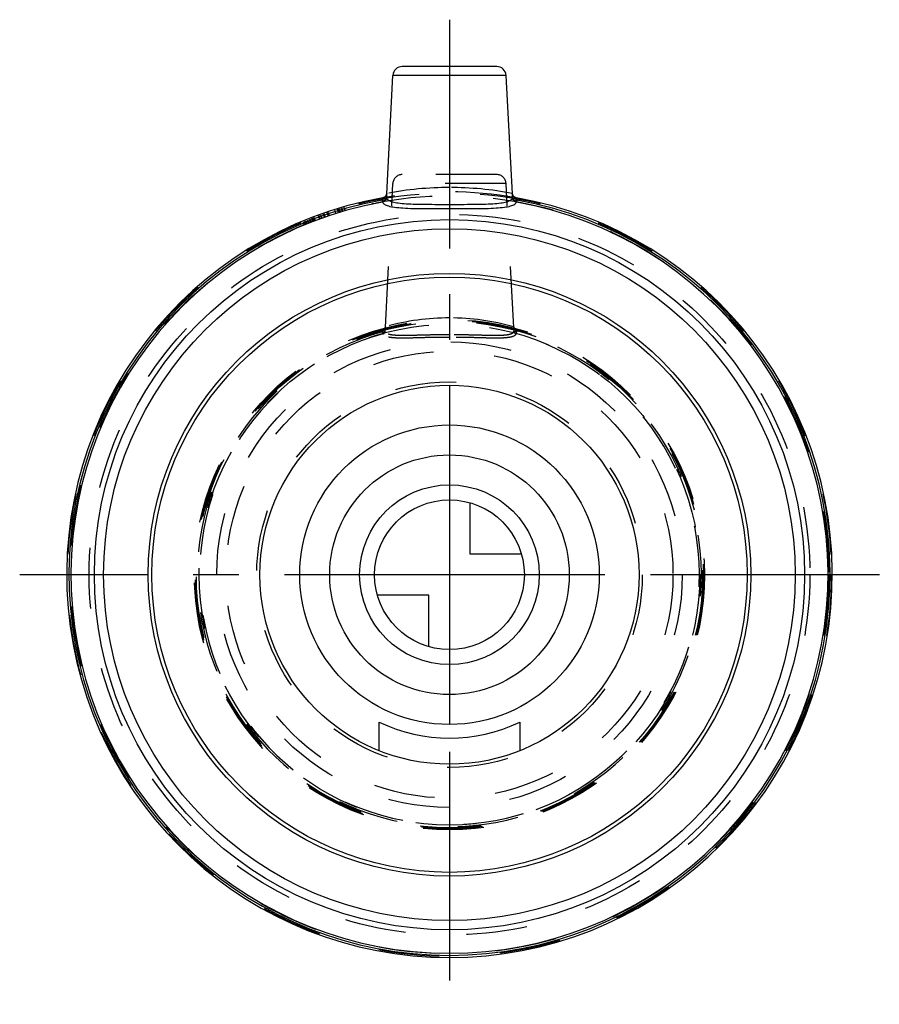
# Model space of a CAD drawing. Header units: millimetres. Extents: x 454 to 546, y 447 to 553.
import ezdxf

# ---------------------------------------------------------------- set-up
doc = ezdxf.new("R2010")
doc.units = ezdxf.units.MM
doc.header["$LTSCALE"] = 65.185185
doc.linetypes.add('CENTER', pattern=[0.6, 0.375, -0.075, 0.075, -0.075])
doc.linetypes.add('HIDDEN', pattern=[0.2, 0.1, -0.1])
for name, color, linetype in [('KOERPER', 7, 'CONTINUOUS'), ('KONST.EL_MIT_GEO', 7, 'CONTINUOUS'), ('KURVEN', 7, 'CONTINUOUS'), ('L1', 7, 'CONTINUOUS')]:
    doc.layers.add(name, color=color, linetype=linetype)

msp = doc.modelspace()

# ---------------------------------------------------------------- linework, layer by layer
at = {"layer": 'KOERPER', "color": 7, "linetype": 'Continuous'}
for p, q in [((493.28, 533.98), (493.94, 546.65)), ((506.71, 533.98), (506.04, 546.65))]:
    msp.add_line(p, q, dxfattribs=at)
at = {"layer": 'KOERPER', "color": 8, "linetype": 'HIDDEN'}
for p, q in [((493.14, 519.71), (493.94, 535.1)), ((506.85, 519.71), (506.04, 535.1))]:
    msp.add_line(p, q, dxfattribs=at)
msp.add_circle((499.99, 493.3), 27.15, dxfattribs=at)
at = {"layer": 'KONST.EL_MIT_GEO', "color": 7, "linetype": 'Continuous'}
for p, q in [((505.04, 547.6), (494.94, 547.6)), ((506.04, 546.65), (493.94, 546.65)), ((493.28, 533.99), (493.28, 533.99)), ((506.71, 533.99), (506.71, 533.99)), ((492.79, 533.33), (492.83, 533.11)), ((492.85, 533.12), (492.83, 533.11)), ((507.2, 533.33), (507.16, 533.11)), ((492.49, 474.49), (492.49, 477.54)), ((507.49, 477.54), (507.49, 474.49))]:
    msp.add_line(p, q, dxfattribs=at)
at = {"layer": 'KONST.EL_MIT_GEO', "color": 8, "linetype": 'HIDDEN'}
for p, q in [((505.04, 536.05), (494.94, 536.05)), ((506.04, 535.1), (493.94, 535.1)), ((493.28, 533.99), (493.28, 534)), ((493.28, 533.99), (493.28, 533.99)), ((506.71, 534), (506.71, 533.99)), ((488.25, 532.06), (488.16, 532.35)), ((488.33, 532.08), (488.24, 532.37)), ((488.36, 532.09), (488.28, 532.38)), ((488.53, 532.14), (488.45, 532.43)), ((488.54, 532.15), (488.46, 532.43)), ((488.59, 532.16), (488.51, 532.45)), ((488.83, 532.23), (488.75, 532.52)), ((485.21, 531.01), (485.1, 531.29)), ((485.23, 531.01), (485.12, 531.29)), ((485.38, 531.07), (485.27, 531.35)), ((485.45, 531.1), (485.34, 531.38)), ((485.46, 531.1), (485.36, 531.38)), ((485.59, 531.15), (485.48, 531.43)), ((485.63, 531.17), (485.52, 531.45)), ((486.1, 531.34), (486, 531.63)), ((486.14, 531.36), (486.04, 531.64)), ((486.18, 531.37), (486.07, 531.65)), ((486.35, 531.43), (486.25, 531.72)), ((486.6, 531.52), (486.5, 531.8)), ((486.68, 531.55), (486.58, 531.83)), ((486.72, 531.56), (486.62, 531.85)), ((487.03, 531.67), (486.93, 531.95)), ((487.13, 531.7), (487.03, 531.99)), ((487.14, 531.71), (487.05, 531.99)), ((487.83, 531.93), (487.74, 532.22)), ((488.12, 532.02), (488.03, 532.31)), ((488.13, 532.02), (488.04, 532.31)), ((484.36, 530.99), (484.48, 530.71)), ((484.59, 530.76), (484.48, 531.04)), ((484.71, 530.8), (484.59, 531.08)), ((484.61, 531.09), (484.72, 530.81)), ((484.77, 530.83), (484.66, 531.11)), ((484.96, 530.91), (484.85, 531.19)), ((485.13, 530.97), (485.02, 531.25)), ((493.14, 519.75), (493.14, 519.74)), ((493.14, 519.71), (493.14, 519.75)), ((493.14, 519.71), (493.14, 519.71)), ((493.15, 519.79), (493.22, 519.81)), ((506.85, 519.74), (506.85, 519.75)), ((492.9, 519.04), (492.84, 519.26)), ((507.14, 519.26), (507.08, 519.04))]:
    msp.add_line(p, q, dxfattribs=at)
at = {"layer": 'KONST.EL_MIT_GEO', "color": 7, "linetype": 'Continuous'}
for points in [[(492.99, 533.61), (492.96, 533.6), (492.93, 533.59), (492.9, 533.58), (492.87, 533.58)], [(493.22, 533.82), (493.2, 533.79), (493.19, 533.77), (493.17, 533.75), (493.15, 533.73), (493.13, 533.71), (493.11, 533.69), (493.09, 533.67), (493.07, 533.65), (493.04, 533.64), (493.01, 533.62), (492.99, 533.61)], [(493.28, 533.99), (493.28, 533.99), (493.28, 533.98), (493.28, 533.97), (493.27, 533.96), (493.27, 533.94), (493.26, 533.92), (493.26, 533.9), (493.25, 533.88), (493.24, 533.86), (493.23, 533.84), (493.22, 533.82)], [(506.76, 533.82), (506.75, 533.85), (506.74, 533.87), (506.73, 533.9), (506.72, 533.92), (506.72, 533.94), (506.71, 533.96), (506.71, 533.97), (506.71, 533.99), (506.71, 533.99), (506.71, 533.99)], [(506.99, 533.61), (506.96, 533.63), (506.93, 533.64), (506.9, 533.66), (506.88, 533.68), (506.85, 533.7), (506.83, 533.73), (506.81, 533.75), (506.79, 533.78), (506.78, 533.8), (506.76, 533.82)], [(507.11, 533.58), (507.09, 533.58), (507.06, 533.59), (507.02, 533.6), (506.99, 533.61)]]:
    msp.add_lwpolyline(points, dxfattribs=at)
at = {"layer": 'KONST.EL_MIT_GEO', "color": 8, "linetype": 'HIDDEN'}
for points in [[(493.14, 519.74), (493.14, 519.74), (493.13, 519.73), (493.13, 519.71), (493.13, 519.7), (493.12, 519.68)], [(493.14, 519.72), (493.14, 519.73), (493.14, 519.73), (493.14, 519.74), (493.14, 519.74), (493.14, 519.75)], [(506.85, 519.75), (506.85, 519.75), (506.85, 519.74), (506.85, 519.74), (506.85, 519.73), (506.85, 519.73), (506.85, 519.72), (506.85, 519.71)], [(507.06, 519.51), (507.06, 519.52), (507.03, 519.52), (507.01, 519.53), (506.99, 519.54), (506.97, 519.56), (506.95, 519.57), (506.93, 519.59), (506.92, 519.6), (506.9, 519.62), (506.89, 519.64), (506.88, 519.65), (506.87, 519.67), (506.86, 519.69), (506.86, 519.7), (506.85, 519.72), (506.85, 519.73), (506.85, 519.74), (506.85, 519.74)], [(493.06, 519.59), (493.04, 519.58), (493.03, 519.56), (493, 519.55), (492.98, 519.54), (492.96, 519.53), (492.94, 519.52), (492.92, 519.51)], [(493.12, 519.68), (493.11, 519.66), (493.1, 519.65), (493.09, 519.63), (493.08, 519.61), (493.06, 519.59)]]:
    msp.add_lwpolyline(points, dxfattribs=at)
for radius in [40.8, 40.5, 38.5, 27.25, 27.15, 27.05, 26.75, 24.87, 23.88, 20.6]:
    msp.add_circle((499.99, 493.3), radius, dxfattribs=at)
at = {"layer": 'KONST.EL_MIT_GEO', "color": 7, "linetype": 'Continuous'}
for radius in [37.94, 36.95, 32.2, 31.8, 20.25]:
    msp.add_circle((499.99, 493.3), radius, dxfattribs=at)
for centre, radius, start, end in [((494.94, 546.6), 1, 90, 177), ((505.04, 546.6), 1, 3, 90), ((499.99, 493.3), 40.9, 100.0215, 79.9785), ((499.99, 493.3), 40.67, 100.2013, 79.7987), ((499.99, 493.3), 40.45, 100.1968, 79.8065), ((492.73, 536.35), 3.02, 271.1264, 272.3027), ((507.26, 536.41), 3.08, 267.7109, 268.8637), ((507, 532.24), 0.888, 80.1338, 81.4108), ((499.99, 493.35), 17.5, 244.6231, 295.3769)]:
    msp.add_arc(centre, radius, start, end, dxfattribs=at)
at = {"layer": 'KONST.EL_MIT_GEO', "color": 8, "linetype": 'HIDDEN'}
for centre, radius, start, end in [((494.94, 535.05), 1, 90, 177), ((505.04, 535.05), 1, 3, 90), ((500, 498.73), 35.94, 90.0053, 100.7576), ((499.98, 498.65), 36.02, 79.254, 89.983), ((499.99, 493.3), 40.9, 79.9785, 100.0215), ((492.79, 534.07), 0.5, 280.0374, 357.0365), ((507.2, 534.07), 0.5, 182.964, 259.9641), ((492.84, 519.8), 0.305, 337.2484, 348.9605), ((492.85, 519.8), 0.298, 348.9486, 356.9933), ((500, 495.41), 25.33, 90.0274, 105.5438), ((499.99, 495.47), 25.27, 74.267, 89.9911), ((507.14, 519.8), 0.298, 183.0045, 190.9453), ((507.14, 519.8), 0.305, 190.9343, 202.0936), ((505.67, 519.66), 1.18, 3.4772, 4.2512), ((504.96, 519.61), 1.89, 2.9736, 3.4917), ((499.99, 493.3), 26.92, 105.4027, 74.598), ((499.99, 493.3), 26.7, 105.4027, 74.5973), ((492.85, 519.8), 0.297, 285.1174, 292.9229), ((507.14, 519.8), 0.297, 247.4901, 254.8825)]:
    msp.add_arc(centre, radius, start, end, dxfattribs=at)
at = {"layer": 'KONST.EL_MIT_GEO', "color": 7, "linetype": 'Continuous'}
for points, knots in [([(492.87, 533.58), (492.87, 533.57), (492.86, 533.54), (492.84, 533.5), (492.82, 533.42), (492.8, 533.36), (492.79, 533.33)], [0, 0, 0, 0, 0.092636, 0.309309, 0.624377, 1, 1, 1, 1]), ([(493.27, 533.55), (493.26, 533.45), (493.16, 533.24), (492.96, 533.14), (492.85, 533.12)], [0, 0, 0, 0, 0.488674, 1, 1, 1, 1]), ([(492.85, 533.33), (492.9, 533.33), (493, 533.34), (493.13, 533.38), (493.23, 533.45), (493.26, 533.52), (493.27, 533.55)], [0, 0, 0, 0, 0.312411, 0.583764, 0.806822, 1, 1, 1, 1]), ([(493.28, 533.99), (493.28, 533.96), (493.27, 533.82), (493.27, 533.67), (493.27, 533.55)], [0, 0, 0, 0, 0.171093, 1, 1, 1, 1]), ([(493.27, 533.55), (493.29, 533.46), (493.42, 533.33), (493.64, 533.22), (494, 533.1), (494.57, 533), (495.4, 532.93), (496.4, 532.89), (497.95, 532.87), (499.16, 532.87), (499.99, 532.87)], [0, 0, 0, 0, 0.04257, 0.072118, 0.108573, 0.203122, 0.325393, 0.471699, 0.636935, 1, 1, 1, 1]), ([(499.99, 532.87), (500.83, 532.87), (502.04, 532.87), (503.59, 532.89), (504.58, 532.93), (505.41, 533), (505.99, 533.1), (506.34, 533.22), (506.56, 533.33), (506.69, 533.46), (506.72, 533.55)], [0, 0, 0, 0, 0.363067, 0.528303, 0.674609, 0.79688, 0.891429, 0.927883, 0.957431, 1, 1, 1, 1]), ([(506.72, 533.55), (506.71, 533.6), (506.71, 533.74), (506.71, 533.89), (506.71, 533.99)], [0, 0, 0, 0, 0.316701, 1, 1, 1, 1]), ([(507.13, 533.12), (507.02, 533.14), (506.82, 533.24), (506.72, 533.45), (506.72, 533.55)], [0, 0, 0, 0, 0.511285, 1, 1, 1, 1]), ([(506.72, 533.55), (506.72, 533.52), (506.75, 533.45), (506.85, 533.38), (506.98, 533.34), (507.08, 533.33), (507.13, 533.33)], [0, 0, 0, 0, 0.19315, 0.416291, 0.68767, 1, 1, 1, 1]), ([(507.2, 533.33), (507.18, 533.36), (507.17, 533.42), (507.14, 533.5), (507.13, 533.54), (507.12, 533.57), (507.11, 533.58)], [0, 0, 0, 0, 0.375627, 0.690691, 0.907364, 1, 1, 1, 1]), ([(492.85, 533.33), (492.86, 533.29), (492.86, 533.22), (492.86, 533.15), (492.86, 533.13), (492.85, 533.12)], [0, 0, 0, 0, 0.645751, 0.867058, 1, 1, 1, 1]), ([(492.85, 533.12), (492.86, 533.07), (492.91, 532.98), (493.04, 532.87), (493.23, 532.77), (493.59, 532.65), (494.19, 532.55), (495.07, 532.47), (496.13, 532.43), (497.34, 532.41), (498.64, 532.41), (499.54, 532.41), (499.99, 532.41)], [0, 0, 0, 0, 0.018549, 0.040903, 0.069292, 0.104724, 0.197725, 0.319276, 0.46584, 0.63233, 0.812624, 1, 1, 1, 1]), ([(499.99, 532.41), (500.45, 532.41), (501.35, 532.41), (502.65, 532.41), (503.85, 532.43), (504.91, 532.47), (505.79, 532.55), (506.39, 532.65), (506.76, 532.77), (506.95, 532.87), (507.08, 532.98), (507.12, 533.07), (507.13, 533.12)], [0, 0, 0, 0, 0.187375, 0.36767, 0.534159, 0.680723, 0.802273, 0.895274, 0.930706, 0.959095, 0.981451, 1, 1, 1, 1]), ([(507.13, 533.33), (507.13, 533.29), (507.12, 533.22), (507.12, 533.15), (507.13, 533.13), (507.13, 533.12)], [0, 0, 0, 0, 0.645754, 0.867059, 1, 1, 1, 1])]:
    msp.add_open_spline(points, degree=3, knots=knots, dxfattribs=at)
at = {"layer": 'KONST.EL_MIT_GEO', "color": 8, "linetype": 'HIDDEN'}
for points, knots in [([(493.29, 534.04), (493.28, 534.04), (493.28, 534.02), (493.28, 534), (493.28, 533.99)], [0, 0, 0, 0, 0.272743, 1, 1, 1, 1]), ([(506.71, 533.99), (506.7, 534), (506.7, 534.02), (506.7, 534.04), (506.7, 534.04)], [0, 0, 0, 0, 0.72715, 1, 1, 1, 1]), ([(493.12, 519.31), (493.12, 519.35), (493.13, 519.48), (493.13, 519.62), (493.14, 519.71)], [0, 0, 0, 0, 0.298898, 1, 1, 1, 1]), ([(493.14, 519.75), (493.14, 519.75), (493.14, 519.76), (493.14, 519.78), (493.14, 519.78)], [0, 0, 0, 0, 0.354571, 1, 1, 1, 1]), ([(506.84, 519.79), (506.84, 519.79), (506.84, 519.77), (506.85, 519.76), (506.85, 519.74)], [0, 0, 0, 0, 0.277478, 1, 1, 1, 1]), ([(506.85, 519.71), (506.85, 519.69), (506.85, 519.55), (506.86, 519.42), (506.86, 519.31)], [0, 0, 0, 0, 0.18837, 1, 1, 1, 1]), ([(492.84, 519.26), (492.85, 519.29), (492.87, 519.35), (492.89, 519.42), (492.9, 519.46), (492.91, 519.49), (492.92, 519.5), (492.92, 519.51), (492.92, 519.51)], [0, 0, 0, 0, 0.369939, 0.684951, 0.809809, 0.906282, 0.970301, 1, 1, 1, 1]), ([(492.84, 519.26), (492.91, 519.25), (492.99, 519.26), (493.09, 519.28), (493.12, 519.3), (493.12, 519.31)], [0, 0, 0, 0, 0.664568, 0.882999, 1, 1, 1, 1]), ([(492.9, 519.04), (492.96, 519.06), (493.07, 519.13), (493.12, 519.25), (493.12, 519.31)], [0, 0, 0, 0, 0.502736, 1, 1, 1, 1]), ([(499.99, 518.66), (499.54, 518.66), (498.65, 518.65), (497.35, 518.63), (496.16, 518.59), (495.1, 518.57), (494.33, 518.58), (493.82, 518.62), (493.51, 518.66), (493.27, 518.73), (493.08, 518.81), (492.95, 518.91), (492.91, 519), (492.9, 519.04)], [0, 0, 0, 0, 0.188157, 0.369247, 0.536533, 0.683779, 0.805593, 0.855653, 0.898053, 0.932779, 0.960263, 0.981761, 1, 1, 1, 1]), ([(499.99, 518.94), (499.55, 518.94), (498.69, 518.93), (497.44, 518.9), (496.29, 518.87), (495.26, 518.84), (494.52, 518.85), (494.01, 518.89), (493.72, 518.93), (493.48, 518.99), (493.29, 519.07), (493.17, 519.18), (493.13, 519.27), (493.12, 519.31)], [0, 0, 0, 0, 0.187068, 0.367332, 0.534226, 0.681543, 0.803753, 0.854063, 0.896711, 0.931674, 0.959408, 0.981242, 1, 1, 1, 1]), ([(506.86, 519.31), (506.86, 519.27), (506.82, 519.18), (506.69, 519.07), (506.51, 518.99), (506.27, 518.93), (505.97, 518.89), (505.47, 518.85), (504.72, 518.84), (503.7, 518.87), (502.54, 518.9), (501.29, 518.93), (500.43, 518.94), (499.99, 518.94)], [0, 0, 0, 0, 0.018758, 0.040592, 0.068325, 0.103289, 0.145938, 0.196247, 0.318458, 0.465775, 0.63267, 0.812933, 1, 1, 1, 1]), ([(507.08, 519.04), (507.08, 519), (507.03, 518.91), (506.91, 518.81), (506.72, 518.73), (506.47, 518.66), (506.17, 518.62), (505.65, 518.58), (504.88, 518.57), (503.83, 518.59), (502.63, 518.63), (501.34, 518.65), (500.45, 518.66), (499.99, 518.66)], [0, 0, 0, 0, 0.018239, 0.039737, 0.067221, 0.101947, 0.144347, 0.194407, 0.316221, 0.463468, 0.630754, 0.811844, 1, 1, 1, 1]), ([(507.08, 519.04), (507.03, 519.06), (506.91, 519.13), (506.87, 519.25), (506.86, 519.31)], [0, 0, 0, 0, 0.502736, 1, 1, 1, 1]), ([(507.14, 519.26), (507.08, 519.25), (506.99, 519.26), (506.9, 519.28), (506.87, 519.3), (506.86, 519.31)], [0, 0, 0, 0, 0.664567, 0.882998, 1, 1, 1, 1]), ([(507.06, 519.51), (507.06, 519.51), (507.07, 519.5), (507.07, 519.49), (507.08, 519.46), (507.1, 519.42), (507.12, 519.35), (507.13, 519.29), (507.14, 519.26)], [0, 0, 0, 0, 0.029702, 0.093698, 0.190138, 0.314962, 0.62996, 1, 1, 1, 1])]:
    msp.add_open_spline(points, degree=3, knots=knots, dxfattribs=at)
for points in [[(507.02, 519.53), (506.95, 519.56), (506.89, 519.62), (506.86, 519.69)], [(492.96, 519.53), (493.03, 519.56), (493.09, 519.62), (493.12, 519.69)]]:
    msp.add_open_spline(points, degree=3, dxfattribs=at)
at = {"layer": 'KURVEN', "color": 40, "linetype": 'Continuous'}
for p, q in [((499.99, 509.3), (499.99, 477.3)), ((502.19, 495.5), (502.19, 500.99)), ((507.68, 495.5), (502.19, 495.5)), ((515.99, 493.3), (483.99, 493.3)), ((497.79, 491.1), (492.3, 491.1)), ((497.79, 485.61), (497.79, 491.1))]:
    msp.add_line(p, q, dxfattribs=at)
for radius in [16, 12.8, 9.6, 8]:
    msp.add_circle((499.99, 493.3), radius, dxfattribs=at)
at = {"layer": 'L1', "color": 2, "linetype": 'CENTER'}
for p, q in [((499.99, 552.6), (499.99, 447.4)), ((545.92, 493.3), (454.07, 493.3))]:
    msp.add_line(p, q, dxfattribs=at)

doc.saveas('drawing.dxf')
